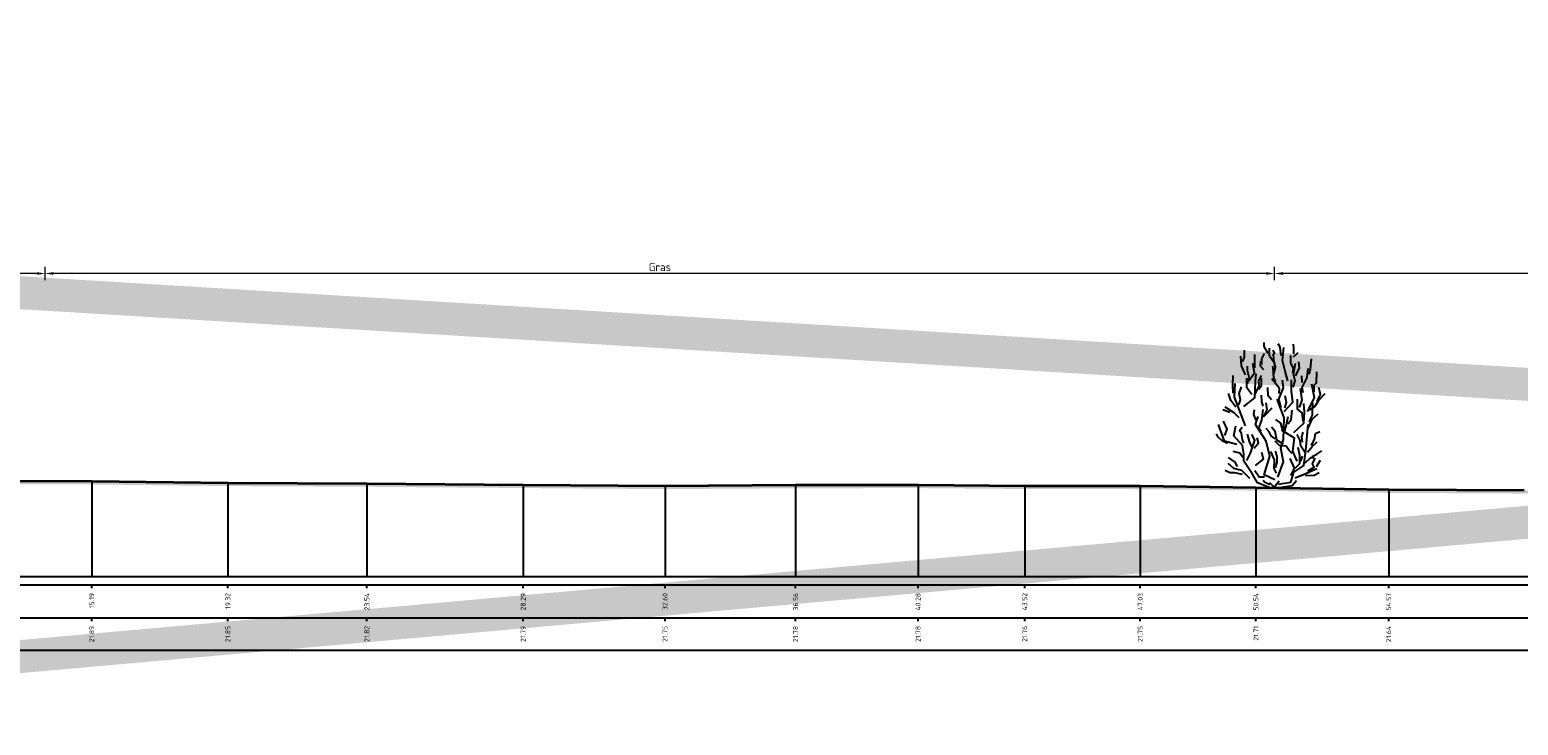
# Model space of a CAD drawing. Header units: metres. Extents: x 173015 to 189682, y 346605 to 348504.
# Tile 175 of 212: x 189111 to 189156, y 348235 to 348256. Entities that reach past the tile are written whole.
import ezdxf
from ezdxf.enums import TextEntityAlignment as Align

# ---------------------------------------------------------------- set-up
doc = ezdxf.new("R2010")
doc.units = ezdxf.units.M
doc.header["$PDMODE"] = 35
doc.header["$PDSIZE"] = 0.075
for name, color, linetype, lineweight in [('B-ME-GR-HEESTER-SD', 252, 'Continuous', 25), ('X-ME-AL-PROFIEL_HUIDIG MAAIVELD-GD', 252, 'Continuous', 0), ('X-XX-AL-DETAIL1-M-B', 252, 'Continuous', 18), ('X-XX-AL-DWARSPROFIEL_PROFIELLIJN MAAIVELD-GD', 8, 'Continuous', 35), ('X-XX-AL-HULPGEOMETRIE-G', 50, 'Continuous', 25)]:
    doc.layers.add(name, color=color, linetype=linetype, lineweight=lineweight)
doc.layers.add('X-ME-AL-PROFIELRASTER-S', color=7, linetype='Continuous')
doc.styles.add('NLCS-ISO-ANNOTATIVE-T18', font='NLCS-ISO.ttf', dxfattribs={"height": 1.8})
doc.styles.add('NLCS-ISO-M100-T25', font='NLCS-ISO.ttf', dxfattribs={"height": 0.25})
doc.dimstyles.new('NLCS-M100-T25-PIJL_L3_H2', dxfattribs={"dimscale": 0.1, "dimtxt": 2.5, "dimasz": 2.5, "dimexe": 2, "dimexo": 2, "dimgap": 0.7, "dimtad": 1, "dimdec": 3, "dimzin": 0, "dimdsep": 46, "dimtxsty": 'NLCS-ISO-M100-T25', "dimcen": 0, "dimdle": 2, "dimclrd": 256, "dimclre": 256, "dimclrt": 256, "dimazin": 0, "dimtfac": 1, "dimtdec": 3, "dimtofl": 0, "dimtmove": 0, "dimatfit": 3, "dimfxl": 2, "dimfxlon": 1, "dimtfillclr": 256, "dimtolj": 1, "dimtzin": 0, "dimlwd": -1, "dimlwe": -1, "dimarcsym": 0})

# ---------------------------------------------------------------- blocks, each defined once
blk = doc.blocks.new('SAL-PROFIELRASTER_BALK_EIND1-D')
at = {"color": 0, "linetype": 'ByBlock', "lineweight": -2, "flags": 128}
for points in [[(0, 0), (1, 0)], [(0, -2.5), (1, -2.5)], [(0, -12.5), (1, -12.5)]]:
    blk.add_lwpolyline(points, dxfattribs=at)
blk = doc.blocks.new('SAL-PROFIELRASTER_BALK_EIND2-D')
at = {"color": 0, "linetype": 'ByBlock', "lineweight": -2}
blk.add_line((1, -12.5), (0, -12.5), dxfattribs=at)
blk = doc.blocks.new('SAL-PROFIELRASTER_BALK_DATA-D')
at = {"color": 0, "linetype": 'ByBlock', "lineweight": -2}
blk.add_lwpolyline([(0, -3.5), (0, -2.5)], dxfattribs=at)
at = {"color": 0, "linetype": 'ByBlock', "lineweight": -2, "style": 'NLCS-ISO-ANNOTATIVE-T18'}
blk.add_attdef('GETAL', text='', height=1.5, rotation=90, dxfattribs=at).set_placement((0.75, -5), align=Align.RIGHT)
blk = doc.blocks.new('SAL-PROFIELRASTER_AANHAAL-D')
at = {"color": 9, "linetype": 'ByBlock', "lineweight": -2, "flags": 128}
blk.add_lwpolyline([(0, 1), (0, 0)], dxfattribs=at)
blk = doc.blocks.new('*D66')
at = {"layer": 'Defpoints', "color": 0, "transparency": 16777216}
for p in [(189148.907, 348248.232), (189148.907, 348236.713), (189188.607, 348236.713)]:
    blk.add_point(p, dxfattribs=at)
at = {"layer": 'X-XX-AL-DETAIL1-M-B', "transparency": 16777216}
for p, q in [((189148.907, 348248.032), (189148.907, 348248.432)), ((189188.357, 348248.232), (189149.157, 348248.232)), ((189188.607, 348248.032), (189188.607, 348248.432))]:
    blk.add_line(p, q, dxfattribs=at)
for points in [[(189149.157, 348248.273), (189149.157, 348248.19), (189148.907, 348248.232)], [(189188.357, 348248.273), (189188.357, 348248.19), (189188.607, 348248.232)]]:
    blk.add_solid(points, dxfattribs=at)
at = {"layer": 'X-XX-AL-DETAIL1-M-B', "transparency": 16777216, "insert": (189168.757, 348248.427), "char_height": 0.25, "attachment_point": 5, "style": 'NLCS-ISO-M100-T25'}
blk.add_mtext('\\A1;Struweel', dxfattribs=at)
blk = doc.blocks.new('SGR-HEESTER_S01_E_ZIJ-D')
blk.add_line((-0.166, 0), (0.141, 0))
at = {"flags": 128}
for points in [[(-0.975, 3.816), (-0.916, 3.956), (-0.916, 4.168)], [(-0.387, 3.734), (-0.387, 3.91), (-0.305, 4.074)], [(-0.2, 4.074), (-0.317, 4.285), (-0.317, 4.402)], [(-0.035, 3.816), (-0.153, 3.992), (-0.153, 4.238)], [(-0.059, 4.003), (0, 4.086), (-0.047, 4.168)], [(0.2, 4.015), (0.164, 4.261), (0.106, 4.367)], [(0.399, 3.241), (0.317, 3.534), (0.235, 3.863), (0.282, 4.25)], [(0.587, 4.062), (0.587, 4.226), (0.575, 4.355)], [(0.575, 3.968), (0.716, 4.097)], [(-0.881, 3.429), (-1.01, 3.698), (-1.022, 3.992)], [(-0.822, 3.147), (-0.775, 3.358), (-0.822, 3.558), (-0.822, 3.687)], [(-0.787, 3.241), (-0.611, 3.487), (-0.658, 3.769)], [(-0.599, 3.64), (-0.599, 3.886), (-0.599, 4.039)], [(-0.329, 3.581), (-0.434, 3.687), (-0.423, 3.839)], [(0.035, 3.217), (-0.023, 3.335), (-0.047, 3.64), (-0.059, 3.687)], [(-0.012, 3.476), (0.023, 3.663), (-0.023, 3.863), (-0.023, 3.98)], [(0.552, 3.487), (0.575, 3.628), (0.493, 3.781), (0.493, 4.015)], [(0.564, 3.053), (0.622, 3.241), (0.575, 3.44), (0.634, 3.781)], [(0.634, 3.393), (0.751, 3.628), (0.74, 3.816)], [(1.045, 3.44), (1.092, 3.593), (1.115, 3.91)], [(-1.256, 2.866), (-1.268, 3.112), (-1.256, 3.405)], [(-0.889, 1.874), (-1.064, 2.356), (-1.218, 2.75), (-1.196, 3.166)], [(-0.933, 2.465), (-0.604, 2.728), (-0.582, 3.231), (-0.56, 3.45)], [(-0.693, 2.83), (-0.845, 3.03), (-0.845, 3.323)], [(-0.599, 2.819), (-0.47, 3.088), (-0.481, 3.241), (-0.399, 3.405)], [(-0.493, 2.983), (-0.399, 3.1), (-0.399, 3.323)], [(0.141, 2.854), (0.153, 3.006), (-0.082, 3.3)], [(0.2, 2.431), (0.129, 2.69), (0.27, 3.03), (0.235, 3.264)], [(0.294, 2.312), (0.557, 2.597), (0.513, 2.925), (0.513, 3.275)], [(0.834, 3.194), (0.822, 3.393)], [(0.869, 2.877), (0.834, 3.041), (0.986, 3.346), (1.022, 3.616)], [(1.198, 2.912), (1.198, 3.112), (1.268, 3.182), (1.28, 3.511)], [(-1.174, 2.443), (-1.327, 2.643), (-1.397, 2.854)], [(-1.092, 2.514), (-1.033, 2.666), (-1.08, 2.854), (-1.01, 3.065)], [(-0.352, 2.478), (-0.387, 2.619), (-0.399, 2.807)], [(-0.094, 2.666), (-0.2, 2.783), (-0.211, 3.041)], [(0.305, 2.42), (0.364, 2.584), (0.317, 2.783)], [(0.751, 2.431), (0.834, 2.654), (0.787, 3.006)], [(0.995, 2.312), (1.214, 2.728), (1.126, 3.144)], [(1.057, 2.361), (1.233, 2.478), (1.339, 2.654), (1.538, 2.854)], [(1.292, 2.619), (1.397, 2.83), (1.339, 3.041)], [(-1.362, 2.279), (-1.573, 2.361)], [(-1.08, 2.115), (-1.233, 2.267), (-1.503, 2.443)], [(-0.564, 2.044), (-0.634, 2.22), (-0.611, 2.361)], [(-0.399, 1.716), (-0.481, 1.81), (-0.387, 2.044), (-0.352, 2.373)], [(-0.341, 2.138), (-0.223, 2.361), (-0.258, 2.572)], [(-0.294, 2.185), (-0.07, 2.42)], [(0.097, 0.321), (0.272, 0.78), (0.184, 1.196), (0.272, 1.459), (0.294, 2.115), (0.075, 2.684)], [(0.411, 1.939), (0.505, 2.068), (0.528, 2.349)], [(0.579, 1.677), (0.885, 1.962), (0.907, 2.29), (0.885, 2.553)], [(0.869, 2.021), (0.834, 2.267), (0.693, 2.385), (0.693, 2.69)], [(1.045, 1.997), (1.151, 2.197), (1.162, 2.572)], [(-1.152, 1.305), (-1.524, 1.415), (-1.7, 1.918)], [(-1.515, 1.587), (-1.444, 1.775), (-1.55, 2.021)], [(-0.166, 0), (-0.517, 0.145), (-0.67, 0.408), (-0.933, 0.802), (-0.933, 1.021), (-0.977, 1.284), (-1.24, 1.568), (-1.174, 1.874)], [(-0.939, 1.352), (-0.975, 1.458), (-1.01, 1.645), (-1.069, 1.739), (-0.986, 1.833)], [(0.009, 0.233), (-0.319, 0.386), (-0.144, 0.955), (-0.254, 1.415), (-0.582, 1.918), (-0.495, 2.159)], [(0.27, 1.317), (0.07, 1.446), (0.012, 1.704), (-0.094, 1.833)], [(0.235, 1.763), (0.188, 1.962), (0.035, 2.068)], [(0.119, 0.102), (0.491, 0.167), (0.579, 0.474), (0.885, 0.671), (0.951, 1.13), (1.017, 1.918)], [(0.305, 1.728), (0.364, 1.904), (0.411, 2.162)], [(1.022, 1.81), (1.139, 2.08), (1.327, 2.244)], [(-1.432, 1.34), (-1.597, 1.423), (-1.714, 1.528), (-1.761, 1.634)], [(-0.845, 0.824), (-0.736, 1.043), (-0.604, 1.437), (-0.692, 1.612)], [(-0.693, 1.235), (-0.763, 1.399), (-0.822, 1.622)], [(-0.622, 1.2), (-0.493, 1.364), (-0.528, 1.516)], [(0.012, 1.481), (-0.106, 1.575), (-0.164, 1.692), (-0.258, 1.798)], [(0.528, 1.035), (0.446, 1.129), (0.352, 1.258), (0.153, 1.282), (0.012, 1.411)], [(0.688, 0.802), (0.557, 1.108), (0.601, 1.502), (0.206, 1.743)], [(0.916, 1.082), (0.798, 1.258), (0.775, 1.434), (0.681, 1.61)], [(0.845, 1.376), (0.822, 1.54), (0.869, 1.681)], [(0.998, 1.082), (1.139, 1.247), (1.292, 1.387)], [(1.115, 1.282), (1.209, 1.47), (1.245, 1.645), (1.374, 1.704)], [(-1.127, 0.637), (-1.198, 0.777), (-1.397, 0.918)], [(-0.963, 0.918), (-1.057, 1.047), (-1.256, 1.094)], [(-0.582, 0.671), (-0.341, 0.868), (-0.385, 1.065)], [(0.059, 0.437), (-0.012, 0.578), (0, 0.848), (-0.117, 1.094)], [(0.023, 0.601), (0.082, 0.777), (0.082, 0.942), (0.023, 1.106)], [(0.622, 0.59), (0.763, 0.73), (0.763, 0.977), (0.716, 1.223)], [(0.798, 0.801), (0.845, 0.953)], [(0.928, 0.754), (1.104, 0.918), (1.198, 0.918)], [(1.139, 0.942), (1.28, 1.012), (1.432, 1.118)], [(-0.975, 0.402), (-1.221, 0.449), (-1.362, 0.449), (-1.503, 0.519)], [(-0.758, 0.277), (-0.999, 0.518), (-1.24, 0.583), (-1.415, 0.736)], [(-0.305, 0.32), (-0.47, 0.32), (-0.599, 0.508)], [(0.493, 0.367), (0.599, 0.59), (0.47, 0.883)], [(0.622, 0.299), (0.951, 0.43), (1.28, 0.583)], [(0.939, 0.367), (1.198, 0.379), (1.35, 0.461)], [(1.01, 0.508), (1.198, 0.625), (1.151, 0.719), (1.233, 0.895)], [(1.268, 0.637), (1.397, 0.836)], [(-0.141, 0.085), (-0.305, 0.167), (-0.352, 0.214)], [(0, 0), (-0.141, 0.144)], [(-0.023, 0), (0.141, 0.203)], [(0.141, 0), (0.528, 0.062), (0.669, 0.214)]]:
    blk.add_lwpolyline(points, dxfattribs=at)
blk = doc.blocks.new('*D67')
at = {"layer": 'Defpoints', "color": 0, "transparency": 16777216}
for p in [(189111.567, 348248.232), (189111.567, 348236.713), (189148.907, 348236.713)]:
    blk.add_point(p, dxfattribs=at)
at = {"layer": 'X-XX-AL-DETAIL1-M-B', "transparency": 16777216}
for p, q in [((189111.567, 348248.032), (189111.567, 348248.432)), ((189148.657, 348248.232), (189111.817, 348248.232)), ((189148.907, 348248.032), (189148.907, 348248.432))]:
    blk.add_line(p, q, dxfattribs=at)
for points in [[(189111.817, 348248.273), (189111.817, 348248.19), (189111.567, 348248.232)], [(189148.657, 348248.273), (189148.657, 348248.19), (189148.907, 348248.232)]]:
    blk.add_solid(points, dxfattribs=at)
at = {"layer": 'X-XX-AL-DETAIL1-M-B', "transparency": 16777216, "insert": (189130.237, 348248.427), "char_height": 0.25, "attachment_point": 5, "style": 'NLCS-ISO-M100-T25'}
blk.add_mtext('\\A1;Gras', dxfattribs=at)
blk = doc.blocks.new('*D68')
at = {"layer": 'Defpoints', "color": 0, "transparency": 16777216}
for p in [(189105.837, 348248.232), (189105.837, 348236.713), (189111.567, 348236.713)]:
    blk.add_point(p, dxfattribs=at)
at = {"layer": 'X-XX-AL-DETAIL1-M-B', "transparency": 16777216}
for p, q in [((189105.837, 348248.032), (189105.837, 348248.432)), ((189111.317, 348248.232), (189106.087, 348248.232)), ((189111.567, 348248.032), (189111.567, 348248.432))]:
    blk.add_line(p, q, dxfattribs=at)
for points in [[(189106.087, 348248.273), (189106.087, 348248.19), (189105.837, 348248.232)], [(189111.317, 348248.273), (189111.317, 348248.19), (189111.567, 348248.232)]]:
    blk.add_solid(points, dxfattribs=at)
at = {"layer": 'X-XX-AL-DETAIL1-M-B', "transparency": 16777216, "insert": (189108.702, 348248.672), "char_height": 0.25, "attachment_point": 5, "style": 'NLCS-ISO-M100-T25'}
blk.add_mtext('\\A1;Onverhard \\Ppad', dxfattribs=at)

msp = doc.modelspace()

# ---------------------------------------------------------------- hatches: boundary and pattern name
at = {"layer": 'X-ME-AL-PROFIEL_HUIDIG MAAIVELD-GD'}
h = msp.add_hatch(dxfattribs=at)
h.set_pattern_fill('AGR-MAAIVELD', color=256, scale=0.05, pattern_type=2)
h.set_pattern_definition([(45, (2368.14905, 368.7254), (-0.25000007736, 0.25000007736), []), (45, (2368.11333, 368.7611), (0, 0.50000015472), [0.3535535, -0.3535535]), (45, (2368.07762, 368.7968), (0, 0.50000015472), [0.3535535, -0.3535535]), (45, (2368.0414, 368.83303), (0, 0.50000015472), [0.3535535, -0.3535535]), (45, (2368.0062, 368.86824), (0, 0.50000015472), [0.3535535, -0.3535535]), (45, (2367.97048, 368.90396), (0, 0.50000015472), [0.3535535, -0.3535535]), (45, (2367.93476, 368.93967), (0, 0.50000015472), [0.3535535, -0.3535535]), (315, (2368.14905, 368.7254), (0.25000007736, 0.25000007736), []), (315, (2368.18476, 368.7611), (0.50000015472, -1e-16), [0.3535535, -0.3535535]), (315, (2368.22048, 368.7968), (0.50000015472, -1e-16), [0.3535535, -0.3535535]), (315, (2368.2567, 368.83303), (0.50000015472, -1e-16), [0.3535535, -0.3535535]), (315, (2368.2919, 368.86824), (0.50000015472, -1e-16), [0.3535535, -0.3535535]), (315, (2368.32762, 368.90396), (0.50000015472, -1e-16), [0.3535535, -0.3535535]), (315, (2368.36333, 368.93967), (0.50000015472, -1e-16), [0.3535535, -0.3535535])])
h.paths.add_polyline_path([(189309.1081, 348242.3459), (189309.1081, 348242.2459), (189306.2263, 348242.2149), (189303.4111, 348242.1849), (189300.8771, 348242.1079), (189298.1284, 348242.0649), (189295.1163, 348242.0529), (189291.9557, 348242.0129), (189289.2109, 348241.9919), (189286.6216, 348242.0109), (189283.9774, 348242.0669), (189281.4159, 348242.0469), (189278.9863, 348242.0519), (189276.253, 348242.0749), (189273.6076, 348242.0449), (189270.7838, 348242.0749), (189267.9844, 348242.1119), (189265.3376, 348242.1159), (189262.9408, 348242.1199), (189260.4099, 348242.1349), (189257.6158, 348242.1409), (189254.8556, 348242.1219), (189251.6034, 348242.1169), (189248.7069, 348242.1089), (189246.0372, 348242.1029), (189243.1956, 348242.0799), (189238.7217, 348242.1789), (189233.5051, 348242.0749), (189229.2034, 348242.0669), (189223.4416, 348242.0419), (189219.391, 348241.9609), (189213.0969, 348241.9549), (189208.4389, 348241.9329), (189201.96, 348241.9309), (189196.8686, 348241.8689), (189190.4986, 348241.7989), (189184.6124, 348241.7389), (189176.1617, 348241.5379), (189170.4351, 348241.4769), (189166.7592, 348241.4529), (189163.1955, 348241.4159), (189159.7892, 348241.4849), (189156.4852, 348241.5519), (189152.3716, 348241.5729), (189148.3403, 348241.6409), (189144.8275, 348241.6849), (189141.318, 348241.6899), (189138.0783, 348241.7179), (189134.3587, 348241.7129), (189130.3943, 348241.6859), (189126.0856, 348241.7199), (189121.3401, 348241.7579), (189117.1181, 348241.7799), (189112.9832, 348241.8279), (189106.4872, 348241.8429), (189101.6924, 348241.9329), (189097.7975, 348242.0139), (189097.7975, 348242.1139), (189101.6924, 348242.0329), (189106.4872, 348241.9429), (189112.9832, 348241.9279), (189117.1181, 348241.8799), (189121.3401, 348241.8579), (189126.0856, 348241.8199), (189130.3943, 348241.7859), (189134.3587, 348241.8129), (189138.0783, 348241.8179), (189141.318, 348241.7899), (189144.8275, 348241.7849), (189148.3403, 348241.7409), (189152.3716, 348241.6729), (189156.4852, 348241.6519), (189159.7892, 348241.5849), (189163.1955, 348241.5159), (189166.7592, 348241.5529), (189170.4351, 348241.5769), (189176.1617, 348241.6379), (189184.6124, 348241.8389), (189190.4986, 348241.8989), (189196.8686, 348241.9689), (189201.96, 348242.0309), (189208.4389, 348242.0329), (189213.0969, 348242.0549), (189219.391, 348242.0609), (189223.4416, 348242.1419), (189229.2034, 348242.1669), (189233.5051, 348242.1749), (189238.7217, 348242.2789), (189243.1956, 348242.1799), (189246.0372, 348242.2029), (189248.7069, 348242.2089), (189251.6034, 348242.2169), (189254.8556, 348242.2219), (189257.6158, 348242.2409), (189260.4099, 348242.2349), (189262.9408, 348242.2199), (189265.3376, 348242.2159), (189267.9844, 348242.2119), (189270.7838, 348242.1749), (189273.6076, 348242.1449), (189276.253, 348242.1749), (189278.9863, 348242.1519), (189281.4159, 348242.1469), (189283.9774, 348242.1669), (189286.6216, 348242.1109), (189289.2109, 348242.0919), (189291.9557, 348242.1129), (189295.1163, 348242.1529), (189298.1284, 348242.1649), (189300.8771, 348242.2079), (189303.4111, 348242.2849), (189306.2263, 348242.3149)])

# ---------------------------------------------------------------- linework, layer by layer
at = {"layer": 'X-XX-AL-DWARSPROFIEL_PROFIELLIJN MAAIVELD-GD'}
msp.add_lwpolyline([(189097.7975, 348242.1139), (189101.6924, 348242.0329), (189106.4872, 348241.9429), (189112.9832, 348241.9279), (189117.1181, 348241.8799), (189121.3401, 348241.8579), (189126.0856, 348241.8199), (189130.3943, 348241.7859), (189134.3587, 348241.8129), (189138.0783, 348241.8179), (189141.318, 348241.7899), (189144.8275, 348241.7849), (189148.3403, 348241.7409), (189152.3716, 348241.6729), (189156.4852, 348241.6519)], dxfattribs=at)
at = {"layer": 'X-XX-AL-HULPGEOMETRIE-G', "const_width": 1}
msp.add_lwpolyline([(189093.4081, 348235.0519), (189318.19, 348255.0811), (189317.97, 348235.0519), (189093.0198, 348248.7316)], dxfattribs=at)

# ---------------------------------------------------------------- block references
at = {"layer": 'B-ME-GR-HEESTER-SD'}
msp.add_blockref('SGR-HEESTER_S01_E_ZIJ-D', (189148.9075, 348241.7313), dxfattribs=at)
at = {"layer": 'X-ME-AL-PROFIELRASTER-S'}
for p, yscale in [((189112.9832, 348239.0339), 2.893999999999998), ((189117.1181, 348239.0339), 2.846), ((189121.3401, 348239.0339), 2.824000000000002), ((189126.0856, 348239.0339), 2.786000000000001), ((189130.3943, 348239.0339), 2.751999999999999), ((189134.3587, 348239.0339), 2.779), ((189138.0783, 348239.0339), 2.783999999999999), ((189141.318, 348239.0339), 2.756), ((189144.8275, 348239.0339), 2.751000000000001), ((189148.3403, 348239.0339), 2.707000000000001), ((189152.3716, 348239.0339), 2.638999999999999)]:
    msp.add_blockref('SAL-PROFIELRASTER_AANHAAL-D', p, dxfattribs=dict(at, yscale=yscale))
at = {"layer": 'X-ME-AL-PROFIELRASTER-S', "xscale": 212.5606295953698, "yscale": 0.1, "zscale": 212.5606295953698}
for name, p in [('SAL-PROFIELRASTER_BALK_EIND1-D', (189097.7975, 348239.0339)), ('SAL-PROFIELRASTER_BALK_EIND2-D', (189097.7975, 348238.0339))]:
    msp.add_blockref(name, p, dxfattribs=at)
at = {"layer": 'X-ME-AL-PROFIELRASTER-S', "xscale": 0.1, "yscale": 0.1, "zscale": 0.1}
for p, values in [((189112.9832, 348239.0339), {'GETAL': '15.19'}), ((189117.1181, 348239.0339), {'GETAL': '19.32'}), ((189121.3401, 348239.0339), {'GETAL': '23.54'}), ((189126.0856, 348239.0339), {'GETAL': '28.29'}), ((189130.3943, 348239.0339), {'GETAL': '32.60'}), ((189134.3587, 348239.0339), {'GETAL': '36.56'}), ((189138.0783, 348239.0339), {'GETAL': '40.28'}), ((189141.318, 348239.0339), {'GETAL': '43.52'}), ((189144.8275, 348239.0339), {'GETAL': '47.03'}), ((189148.3403, 348239.0339), {'GETAL': '50.54'}), ((189152.3716, 348239.0339), {'GETAL': '54.57'}), ((189112.9832, 348238.0339), {'GETAL': '21.89'}), ((189117.1181, 348238.0339), {'GETAL': '21.85'}), ((189121.3401, 348238.0339), {'GETAL': '21.82'}), ((189126.0856, 348238.0339), {'GETAL': '21.79'}), ((189130.3943, 348238.0339), {'GETAL': '21.75'}), ((189134.3587, 348238.0339), {'GETAL': '21.78'}), ((189138.0783, 348238.0339), {'GETAL': '21.78'}), ((189141.318, 348238.0339), {'GETAL': '21.76'}), ((189144.8275, 348238.0339), {'GETAL': '21.75'}), ((189148.3403, 348238.0339), {'GETAL': '21.71'}), ((189152.3716, 348238.0339), {'GETAL': '21.64'})]:
    msp.add_blockref('SAL-PROFIELRASTER_BALK_DATA-D', p, dxfattribs=at).add_auto_attribs(values)

# ---------------------------------------------------------------- dimensions: what is measured, and where the dimension line sits
at = {"layer": 'X-XX-AL-DETAIL1-M-B'}
for base, p1, p2, text, picture, middle in [((189105.8375, 348248.2316), (189111.5675, 348236.7127), (189105.8375, 348236.7127), 'Onverhard \\Ppad', '*D68', (189108.7025, 348248.2316)), ((189111.5675, 348248.2316), (189148.9075, 348236.7127), (189111.5675, 348236.7127), 'Gras', '*D67', (189130.2375, 348248.2316)), ((189148.9075, 348248.2316), (189188.6075, 348236.7127), (189148.9075, 348236.7127), 'Struweel', '*D66', (189168.7575, 348248.2316))]:
    dim = msp.add_linear_dim(base=base, p1=p1, p2=p2, text=text, dimstyle='NLCS-M100-T25-PIJL_L3_H2', dxfattribs=at)
    dim.commit()
    dim.dimension.update_dxf_attribs({"geometry": picture, "text_midpoint": middle, "dimtype": 160})

doc.saveas('drawing.dxf')
